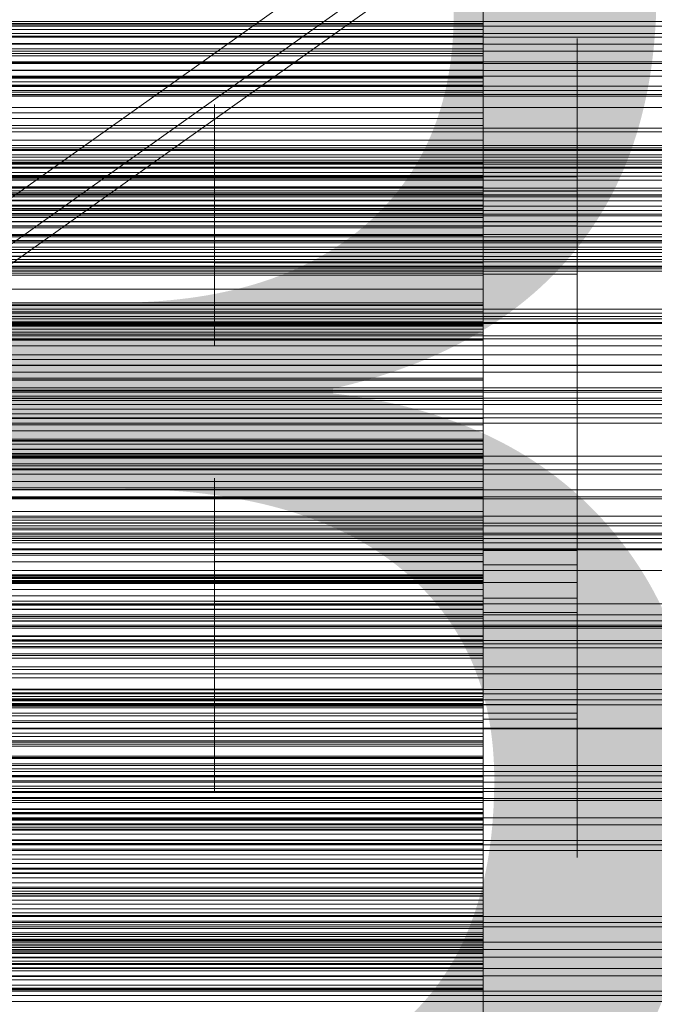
# Model space of a CAD drawing. Header units: millimetres. Extents: x -2233 to 61924, y -68080 to 6847.
# Tile 233 of 256: x 681 to 775, y -34463 to -34317. Entities that reach past the tile are written whole.
import ezdxf

# ---------------------------------------------------------------- set-up
doc = ezdxf.new("R2010")
doc.units = ezdxf.units.MM
for name, color, linetype, lineweight in [('COTAS_O', 1, 'Continuous', 0), ('COTAS_P', 1, 'Continuous', 0), ('frontal_briquetadora', 7, 'Continuous', 0), ('frontal_C03', 7, 'Continuous', 0), ('frontal_secador', 7, 'Continuous', 0), ('frontal_tolva', 7, 'Continuous', 0)]:
    doc.layers.add(name, color=color, linetype=linetype, lineweight=lineweight)
doc.dimstyles.new('R19_100', dxfattribs={"dimtxt": 250, "dimasz": 150, "dimexe": 150, "dimexo": 80, "dimgap": 100, "dimtad": 1, "dimtih": 1, "dimtoh": 1, "dimdsep": 46, "dimcen": 0.09, "dimadec": 0, "dimazin": 0, "dimtfac": 1, "dimtdec": 4, "dimtofl": 0, "dimtmove": 0, "dimatfit": 3, "dimfxl": 1, "dimtolj": 1, "dimtzin": 0, "dimarcsym": 0})

# ---------------------------------------------------------------- blocks, each defined once
blk = doc.blocks.new('DIM_R27_48')
at = {"layer": 'COTAS_P'}
for p, q in [((-1750, -34600), (-1600, -34555)), ((2600, -34600), (2450, -34555)), ((-1750, -35500), (-1750, -34600)), ((-1750, -34600), (2600, -34600)), ((-1750, -34600), (-1600, -34645)), ((2600, -34600), (2450, -34645)), ((2600, -35500), (2600, -34600))]:
    blk.add_line(p, q, dxfattribs=at)
blk.add_text('4350 P', height=250, dxfattribs=at).set_placement((425, -34500))
blk = doc.blocks.new('DIM_R27_50')
at = {"layer": 'COTAS_P'}
for p, q in [((1705.78, -34504.95), (1551.9, -34475.9)), ((-194.22, -34704.95), (1705.78, -34504.95)), ((1705.78, -34504.95), (1561.32, -34565.4)), ((1800, -35400), (1705.78, -34504.95)), ((-194.22, -34704.95), (-49.75, -34644.49)), ((-100, -35600), (-194.22, -34704.95)), ((-194.22, -34704.95), (-40.33, -34734))]:
    blk.add_line(p, q, dxfattribs=at)
blk.add_text('1910.5 P', height=250, rotation=6.009, dxfattribs=at).set_placement((745.32, -34505.49))
blk = doc.blocks.new('DIM_R27_52')
at = {"layer": 'COTAS_O'}
for p, q in [((-1725, -33700), (-1575, -33655)), ((1725, -33700), (1575, -33655)), ((-1725, -34400), (-1725, -33700)), ((-1725, -33700), (1725, -33700)), ((-1725, -33700), (-1575, -33745)), ((1725, -33700), (1575, -33745)), ((1725, -34400), (1725, -33700))]:
    blk.add_line(p, q, dxfattribs=at)
blk.add_text('3450 O', height=250, dxfattribs=at).set_placement((0, -33600))
blk = doc.blocks.new('DIM_R27_56')
at = {"layer": 'COTAS_O'}
for p, q in [((-650, -34200), (-500, -34155)), ((650, -34200), (500, -34155)), ((-650, -34900), (-650, -34200)), ((-650, -34200), (650, -34200)), ((-650, -34200), (-500, -34245)), ((650, -34200), (500, -34245)), ((650, -34900), (650, -34200))]:
    blk.add_line(p, q, dxfattribs=at)
blk.add_text('1300 O', height=250, dxfattribs=at).set_placement((0, -34100))

msp = doc.modelspace()

# ---------------------------------------------------------------- linework, layer by layer
at = {"layer": 'frontal_briquetadora'}
for p, q in [((750, -34298.812), (750, -34316.9)), ((750, -34307.771), (750, -34317.573)), ((750, -34325.125), (750, -34307.847)), ((750, -34322.166), (750, -34307.991)), ((750, -34325.382), (750, -34308.015)), ((750, -34310.522), (750, -34320.336)), ((750, -34311.057), (750, -34318.233)), ((750, -34312.312), (750, -34329.168)), ((750, -34312.503), (750, -34329.446)), ((750, -34312.729), (750, -34326.728)), ((750, -34313.283), (750, -34320.453)), ((750, -34317.381), (750, -34313.327)), ((750, -34329.883), (750, -34316.01)), ((550, -34317.381), (750, -34317.381)), ((750, -34317.573), (550, -34317.573)), ((750, -34316.687), (750, -34333.081)), ((750, -34316.9), (750, -34333.379)), ((750, -34331.49), (750, -34317.381)), ((750, -34317.573), (750, -34319.223)), ((550, -34318.233), (750, -34318.233)), ((750, -34319.223), (550, -34319.223)), ((750, -34318.233), (750, -34325.389)), ((750, -34319.223), (750, -34321.115)), ((750, -34320.336), (550, -34320.336)), ((550, -34320.453), (750, -34320.453)), ((750, -34323.398), (750, -34319.588)), ((750, -34319.588), (750, -34320.069)), ((750, -34320.069), (750, -34324.745)), ((750, -34320.336), (750, -34321.843)), ((750, -34320.453), (750, -34327.603)), ((764, -34323.398), (764, -34319.588)), ((764, -34319.588), (764, -34320.069)), ((764, -34320.069), (764, -34324.745)), ((750, -34321.115), (550, -34321.115)), ((750, -34321.843), (550, -34321.843)), ((550, -34322.166), (750, -34322.166)), ((750, -34321.115), (750, -34323.219)), ((750, -34321.843), (750, -34323.176)), ((750, -34336.269), (750, -34322.166)), ((750, -34323.176), (550, -34323.176)), ((750, -34323.219), (550, -34323.219)), ((750, -34323.176), (750, -34324.327)), ((750, -34323.219), (750, -34325.517)), ((750, -34330.745), (750, -34323.398)), ((764, -34330.745), (764, -34323.398)), ((750, -34324.327), (550, -34324.327)), ((750, -34324.327), (750, -34325.282)), ((750, -34324.745), (750, -34332.69)), ((750, -34340.477), (750, -34325.125)), ((764, -34324.745), (764, -34332.69)), ((750, -34325.282), (550, -34325.282)), ((550, -34325.389), (750, -34325.389)), ((750, -34325.517), (550, -34325.517)), ((750, -34326.024), (550, -34326.024)), ((750, -34326.524), (550, -34326.524)), ((750, -34325.282), (750, -34326.024)), ((750, -34340.813), (750, -34325.382)), ((750, -34325.389), (750, -34332.522)), ((750, -34325.517), (750, -34327.995)), ((750, -34326.024), (750, -34326.524)), ((750, -34330.3), (750, -34326.052)), ((750, -34326.524), (750, -34336.266)), ((764, -34330.3), (764, -34326.052)), ((550, -34326.728), (750, -34326.728)), ((550, -34327.603), (750, -34327.603)), ((750, -34327.995), (550, -34327.995)), ((750, -34326.728), (750, -34339.979)), ((750, -34327.603), (750, -34334.728)), ((750, -34327.995), (750, -34330.645)), ((710, -34331.513), (710, -34329.435)), ((710, -34329.435), (710, -34329.697)), ((750, -34331.108), (750, -34328.943)), ((750, -34328.943), (750, -34329.216)), ((750, -34329.168), (750, -34343.943)), ((750, -34329.216), (750, -34331.872)), ((750, -34331.513), (750, -34329.435)), ((750, -34329.435), (750, -34329.697)), ((750, -34329.446), (750, -34344.296)), ((550, -34329.883), (750, -34329.883)), ((750, -34330.645), (550, -34330.645)), ((710, -34329.697), (710, -34332.247)), ((750, -34329.697), (750, -34332.247)), ((750, -34342.887), (750, -34329.883)), ((750, -34337.955), (750, -34330.3)), ((750, -34330.645), (750, -34340.399)), ((750, -34340.172), (750, -34330.745)), ((764, -34337.955), (764, -34330.3)), ((764, -34340.172), (764, -34330.745)), ((550, -34331.49), (750, -34331.49)), ((550, -34332.522), (750, -34332.522)), ((710, -34335.52), (710, -34331.513)), ((710, -34332.247), (710, -34336.581)), ((750, -34335.281), (750, -34331.108)), ((750, -34345.662), (750, -34331.49)), ((750, -34335.52), (750, -34331.513)), ((750, -34331.872), (750, -34336.387)), ((750, -34335.722), (750, -34331.911)), ((750, -34331.911), (750, -34332.392)), ((750, -34332.247), (750, -34336.581)), ((750, -34332.392), (750, -34337.068)), ((750, -34332.522), (750, -34346.226)), ((764, -34335.722), (764, -34331.911)), ((764, -34331.911), (764, -34332.392)), ((764, -34332.392), (764, -34337.068)), ((750, -34332.69), (750, -34342.331)), ((750, -34333.081), (750, -34347.243)), ((750, -34333.379), (750, -34347.613)), ((764, -34332.69), (764, -34342.331)), ((550, -34334.728), (750, -34334.728)), ((750, -34334.728), (750, -34341.827)), ((750, -34340.638), (750, -34335.281)), ((750, -34337.727), (750, -34335.313)), ((750, -34336.266), (550, -34336.266)), ((710, -34340.662), (710, -34335.52)), ((710, -34338.118), (710, -34335.801)), ((710, -34336.581), (710, -34341.84)), ((750, -34340.662), (750, -34335.52)), ((750, -34343.068), (750, -34335.722)), ((750, -34338.118), (750, -34335.801)), ((750, -34336.266), (750, -34338.137)), ((750, -34349.756), (750, -34336.269)), ((750, -34336.387), (750, -34341.864)), ((750, -34336.581), (750, -34341.84)), ((764, -34343.068), (764, -34335.722)), ((750, -34338.137), (550, -34338.137)), ((710, -34342.293), (710, -34338.118)), ((750, -34337.068), (750, -34345.013)), ((750, -34342.076), (750, -34337.727)), ((750, -34347.5), (750, -34337.955)), ((750, -34342.293), (750, -34338.118)), ((750, -34338.137), (750, -34340.247)), ((764, -34337.068), (764, -34345.013)), ((764, -34347.5), (764, -34337.955)), ((520, -34340.638), (750, -34340.638)), ((550, -34339.979), (750, -34339.979)), ((750, -34340.247), (550, -34340.247)), ((750, -34340.399), (550, -34340.399)), ((750, -34340.662), (710, -34340.662)), ((710, -34345.921), (710, -34340.662)), ((750, -34339.979), (750, -34351.973)), ((764, -34340.172), (750, -34340.172)), ((750, -34349.812), (750, -34340.172)), ((750, -34340.247), (750, -34342.568)), ((750, -34340.399), (750, -34341.664)), ((750, -34353.313), (750, -34340.477)), ((750, -34346.115), (750, -34340.638)), ((750, -34345.921), (750, -34340.662)), ((750, -34353.714), (750, -34340.813)), ((750, -34343.431), (750, -34341.266)), ((750, -34341.266), (750, -34341.539)), ((764, -34349.812), (764, -34340.172)), ((520, -34341.864), (750, -34341.864)), ((750, -34341.664), (550, -34341.664)), ((550, -34341.827), (750, -34341.827)), ((750, -34342.568), (550, -34342.568)), ((750, -34342.757), (550, -34342.757)), ((710, -34343.836), (710, -34341.758)), ((710, -34341.758), (710, -34342.02)), ((750, -34341.84), (710, -34341.84)), ((710, -34341.84), (710, -34346.982)), ((710, -34342.02), (710, -34344.571)), ((710, -34347.5), (710, -34342.293)), ((750, -34341.539), (750, -34344.196)), ((750, -34341.664), (750, -34342.757)), ((750, -34343.836), (750, -34341.758)), ((750, -34341.758), (750, -34342.02)), ((750, -34341.827), (750, -34348.895)), ((750, -34341.84), (750, -34346.982)), ((750, -34341.864), (750, -34347.221)), ((750, -34342.02), (750, -34344.571)), ((750, -34347.5), (750, -34342.076)), ((750, -34347.5), (750, -34342.293)), ((764, -34342.331), (750, -34342.331)), ((750, -34342.331), (750, -34351.758)), ((750, -34342.568), (750, -34345.081)), ((750, -34342.757), (750, -34343.667)), ((764, -34342.331), (764, -34351.758)), ((550, -34342.887), (750, -34342.887)), ((750, -34343.667), (550, -34343.667)), ((710, -34347.843), (710, -34343.836)), ((750, -34354.521), (750, -34342.887)), ((750, -34352.495), (750, -34343.068)), ((750, -34347.605), (750, -34343.431)), ((750, -34343.667), (750, -34344.384)), ((750, -34347.843), (750, -34343.836)), ((750, -34343.943), (750, -34356.068)), ((750, -34344.196), (750, -34348.71)), ((764, -34352.495), (764, -34343.068)), ((750, -34344.384), (550, -34344.384)), ((750, -34344.888), (550, -34344.888)), ((750, -34345.081), (550, -34345.081)), ((750, -34345.152), (550, -34345.152)), ((550, -34345.662), (750, -34345.662)), ((710, -34344.571), (710, -34348.904)), ((750, -34344.296), (750, -34356.484)), ((750, -34344.384), (750, -34344.888)), ((750, -34344.571), (750, -34348.904)), ((750, -34344.888), (750, -34345.152)), ((750, -34345.013), (750, -34354.654)), ((750, -34345.081), (750, -34347.772)), ((750, -34345.152), (750, -34354.812)), ((750, -34359.353), (750, -34345.662)), ((764, -34345.013), (764, -34354.654)), ((550, -34346.226), (750, -34346.226)), ((710, -34350.255), (710, -34345.921)), ((710, -34346.982), (710, -34350.989)), ((750, -34350.255), (750, -34345.921)), ((750, -34350.63), (750, -34346.115)), ((750, -34346.226), (750, -34358.933)), ((750, -34346.982), (750, -34350.989)), ((750, -34347.221), (750, -34351.395)), ((520, -34347.5), (750, -34347.5)), ((750, -34347.772), (550, -34347.772)), ((750, -34347.5), (710, -34347.5)), ((710, -34347.5), (710, -34352.707)), ((710, -34352.985), (710, -34347.843)), ((750, -34347.243), (750, -34358.629)), ((750, -34347.5), (750, -34352.924)), ((764, -34347.5), (750, -34347.5)), ((750, -34347.5), (750, -34352.707)), ((750, -34347.5), (750, -34357.045)), ((750, -34352.961), (750, -34347.605)), ((750, -34347.613), (750, -34359.057)), ((750, -34347.772), (750, -34350.633)), ((750, -34352.985), (750, -34347.843)), ((764, -34347.5), (764, -34357.045)), ((550, -34348.895), (750, -34348.895)), ((550, -34349.756), (750, -34349.756)), ((710, -34348.904), (710, -34354.163)), ((750, -34348.71), (750, -34354.188)), ((750, -34348.895), (750, -34362.398)), ((750, -34348.904), (750, -34354.163)), ((750, -34362.109), (750, -34349.756)), ((750, -34357.758), (750, -34349.812)), ((764, -34357.758), (764, -34349.812)), ((750, -34350.633), (550, -34350.633)), ((710, -34352.805), (710, -34350.255)), ((710, -34350.989), (710, -34353.067)), ((750, -34352.805), (750, -34350.255)), ((750, -34353.287), (750, -34350.63)), ((750, -34350.633), (750, -34360.305)), ((750, -34350.989), (750, -34353.067)), ((750, -34351.395), (750, -34353.559)), ((520, -34352.961), (750, -34352.961)), ((550, -34351.973), (750, -34351.973)), ((710, -34352.707), (710, -34356.882)), ((710, -34353.067), (710, -34352.805)), ((750, -34352.985), (710, -34352.985)), ((710, -34358.244), (710, -34352.985)), ((750, -34351.758), (750, -34359.104)), ((750, -34351.973), (750, -34362.248)), ((764, -34352.495), (750, -34352.495)), ((750, -34362.136), (750, -34352.495)), ((750, -34352.707), (750, -34356.882)), ((750, -34353.067), (750, -34352.805)), ((750, -34352.924), (750, -34357.273)), ((750, -34358.439), (750, -34352.961)), ((750, -34358.244), (750, -34352.985)), ((764, -34351.758), (764, -34359.104)), ((764, -34362.136), (764, -34352.495)), ((520, -34354.188), (750, -34354.188)), ((550, -34354.521), (750, -34354.521)), ((750, -34354.163), (710, -34354.163)), ((710, -34354.163), (710, -34359.305)), ((750, -34353.559), (750, -34353.287)), ((750, -34363.139), (750, -34353.313)), ((750, -34363.591), (750, -34353.714)), ((750, -34354.163), (750, -34359.305)), ((750, -34354.188), (750, -34359.544)), ((750, -34364.34), (750, -34354.521)), ((750, -34354.812), (550, -34354.812)), ((764, -34354.654), (750, -34354.654)), ((750, -34354.654), (750, -34364.081)), ((750, -34354.812), (750, -34356.898)), ((764, -34354.654), (764, -34364.081)), ((750, -34356.898), (550, -34356.898)), ((710, -34356.882), (710, -34359.199)), ((750, -34356.068), (750, -34365.078)), ((750, -34356.484), (750, -34365.54)), ((750, -34356.882), (750, -34359.199)), ((750, -34356.898), (750, -34359.222)), ((750, -34357.045), (750, -34364.7)), ((750, -34357.273), (750, -34359.687)), ((764, -34357.045), (764, -34364.7)), ((550, -34358.933), (750, -34358.933)), ((710, -34362.578), (710, -34358.244)), ((750, -34362.433), (750, -34357.758)), ((750, -34362.578), (750, -34358.244)), ((750, -34362.953), (750, -34358.439)), ((750, -34358.629), (750, -34366.801)), ((750, -34358.933), (750, -34370.153)), ((764, -34362.433), (764, -34357.758)), ((750, -34359.222), (550, -34359.222)), ((550, -34359.353), (750, -34359.353)), ((750, -34360.305), (550, -34360.305)), ((710, -34359.305), (710, -34363.312)), ((750, -34359.057), (750, -34367.271)), ((750, -34359.104), (750, -34362.914)), ((750, -34359.222), (750, -34361.754)), ((750, -34359.305), (750, -34363.312)), ((750, -34372.036), (750, -34359.353)), ((750, -34359.544), (750, -34363.718)), ((750, -34360.305), (750, -34361.325)), ((764, -34359.104), (764, -34362.914)), ((750, -34361.325), (550, -34361.325)), ((750, -34361.754), (550, -34361.754)), ((750, -34361.325), (750, -34362.174)), ((750, -34361.754), (750, -34364.475)), ((550, -34362.109), (750, -34362.109)), ((750, -34362.174), (550, -34362.174)), ((550, -34362.248), (750, -34362.248)), ((550, -34362.398), (750, -34362.398)), ((750, -34362.843), (550, -34362.843)), ((750, -34363.318), (550, -34363.318)), ((710, -34365.128), (710, -34362.578)), ((710, -34363.312), (710, -34365.39)), ((750, -34372.854), (750, -34362.109)), ((750, -34370.081), (750, -34362.136)), ((750, -34362.174), (750, -34362.843)), ((750, -34362.248), (750, -34370.411)), ((750, -34362.398), (750, -34374.777)), ((750, -34362.914), (750, -34362.433)), ((750, -34365.128), (750, -34362.578)), ((750, -34362.843), (750, -34363.318)), ((750, -34365.61), (750, -34362.953)), ((750, -34369.578), (750, -34363.139)), ((750, -34363.312), (750, -34365.39)), ((750, -34363.318), (750, -34363.583)), ((764, -34370.081), (764, -34362.136)), ((764, -34362.914), (764, -34362.433)), ((750, -34363.583), (550, -34363.583)), ((750, -34363.611), (550, -34363.611)), ((550, -34364.34), (750, -34364.34)), ((750, -34364.475), (550, -34364.475)), ((750, -34363.583), (750, -34363.611)), ((750, -34370.063), (750, -34363.591)), ((750, -34363.611), (750, -34373.165)), ((750, -34363.718), (750, -34365.883)), ((750, -34364.081), (750, -34371.427)), ((750, -34371.965), (750, -34364.34)), ((750, -34364.475), (750, -34367.374)), ((750, -34364.7), (750, -34368.948)), ((764, -34364.081), (764, -34371.427)), ((764, -34364.7), (764, -34368.948)), ((710, -34365.39), (710, -34365.128)), ((750, -34365.078), (750, -34370.627)), ((750, -34365.39), (750, -34365.128)), ((750, -34365.54), (750, -34371.117)), ((750, -34365.883), (750, -34365.61)), ((750, -34367.374), (550, -34367.374)), ((750, -34366.801), (750, -34371.445)), ((750, -34367.271), (750, -34371.939)), ((750, -34367.374), (750, -34370.439)), ((550, -34370.153), (750, -34370.153)), ((550, -34370.411), (750, -34370.411)), ((750, -34370.439), (550, -34370.439)), ((750, -34372.383), (750, -34369.578)), ((750, -34372.882), (750, -34370.063)), ((750, -34374.757), (750, -34370.081)), ((750, -34370.153), (750, -34379.456)), ((750, -34370.411), (750, -34376.147)), ((750, -34370.439), (750, -34380.005)), ((750, -34370.627), (750, -34372.5)), ((764, -34374.757), (764, -34370.081)), ((550, -34371.965), (750, -34371.965)), ((550, -34372.036), (750, -34372.036)), ((750, -34371.117), (750, -34373)), ((750, -34371.427), (750, -34375.237)), ((750, -34371.445), (750, -34372.383)), ((750, -34371.939), (750, -34372.882)), ((750, -34377.104), (750, -34371.965)), ((750, -34383.225), (750, -34372.036)), ((764, -34371.427), (764, -34375.237)), ((550, -34372.854), (750, -34372.854)), ((750, -34373.165), (550, -34373.165)), ((750, -34381.578), (750, -34372.854)), ((750, -34373.165), (750, -34375.462)), ((550, -34374.777), (750, -34374.777)), ((750, -34375.237), (750, -34374.757)), ((750, -34374.777), (750, -34385.556)), ((764, -34375.237), (764, -34374.757)), ((750, -34375.462), (550, -34375.462)), ((550, -34376.147), (750, -34376.147)), ((750, -34379.012), (750, -34375.202)), ((750, -34375.202), (750, -34375.683)), ((750, -34375.462), (750, -34377.994)), ((750, -34375.683), (750, -34380.358)), ((750, -34376.147), (750, -34379.236)), ((764, -34379.012), (764, -34375.202)), ((764, -34375.202), (764, -34375.683)), ((764, -34375.683), (764, -34380.358)), ((550, -34377.104), (750, -34377.104)), ((750, -34377.994), (550, -34377.994)), ((750, -34379.559), (750, -34377.104)), ((750, -34377.994), (750, -34380.73)), ((550, -34379.236), (750, -34379.236)), ((550, -34379.456), (750, -34379.456)), ((750, -34386.358), (750, -34379.012)), ((750, -34383.373), (750, -34379.125)), ((750, -34379.236), (750, -34379.559)), ((750, -34379.456), (750, -34386.483)), ((764, -34386.358), (764, -34379.012)), ((764, -34383.373), (764, -34379.125)), ((550, -34379.559), (750, -34379.559)), ((750, -34380.005), (550, -34380.005)), ((750, -34380.73), (550, -34380.73)), ((750, -34380.778), (550, -34380.778)), ((750, -34380.005), (750, -34380.778)), ((750, -34380.358), (750, -34388.304)), ((750, -34380.73), (750, -34383.655)), ((750, -34380.778), (750, -34381.382)), ((764, -34380.358), (764, -34388.304)), ((750, -34381.382), (550, -34381.382)), ((550, -34381.578), (750, -34381.578)), ((750, -34381.806), (550, -34381.806)), ((750, -34381.857), (550, -34381.857)), ((750, -34382.04), (550, -34382.04)), ((750, -34382.066), (550, -34382.066)), ((750, -34381.382), (750, -34381.806)), ((750, -34387.945), (750, -34381.578)), ((750, -34381.806), (750, -34382.04)), ((750, -34382.066), (750, -34381.857)), ((750, -34381.857), (750, -34391.282)), ((750, -34382.04), (750, -34382.066)), ((750, -34386.127), (750, -34382.317)), ((750, -34382.317), (750, -34382.797)), ((764, -34386.127), (764, -34382.317)), ((764, -34382.317), (764, -34382.797)), ((550, -34383.225), (750, -34383.225)), ((750, -34383.655), (550, -34383.655)), ((750, -34382.797), (750, -34387.473)), ((750, -34392.488), (750, -34383.225)), ((750, -34391.028), (750, -34383.373)), ((750, -34383.655), (750, -34386.753)), ((764, -34382.797), (764, -34387.473)), ((764, -34391.028), (764, -34383.373)), ((710, -34387.127), (710, -34385.049)), ((710, -34385.049), (710, -34385.311)), ((710, -34385.311), (710, -34387.861)), ((750, -34386.721), (750, -34384.557)), ((750, -34384.557), (750, -34384.83)), ((750, -34384.83), (750, -34387.486)), ((750, -34387.127), (750, -34385.049)), ((750, -34385.049), (750, -34385.311)), ((750, -34385.311), (750, -34387.861)), ((550, -34385.556), (750, -34385.556)), ((550, -34386.483), (750, -34386.483)), ((750, -34386.753), (550, -34386.753)), ((750, -34385.556), (750, -34394.32)), ((750, -34393.473), (750, -34386.127)), ((750, -34395.786), (750, -34386.358)), ((750, -34386.483), (750, -34390.966)), ((750, -34390.895), (750, -34386.721)), ((750, -34386.753), (750, -34390.016)), ((764, -34393.473), (764, -34386.127)), ((764, -34395.786), (764, -34386.358)), ((550, -34387.945), (750, -34387.945)), ((710, -34391.134), (710, -34387.127)), ((710, -34387.861), (710, -34392.195)), ((750, -34391.134), (750, -34387.127)), ((750, -34387.473), (750, -34395.418)), ((750, -34387.486), (750, -34392.001)), ((750, -34387.861), (750, -34392.195)), ((750, -34391.711), (750, -34387.945)), ((764, -34387.473), (764, -34395.418)), ((710, -34391.192), (710, -34388.875)), ((750, -34388.304), (750, -34397.945)), ((750, -34390.801), (750, -34388.387)), ((750, -34391.192), (750, -34388.875)), ((764, -34388.304), (764, -34397.945)), ((750, -34390.016), (550, -34390.016)), ((550, -34390.966), (750, -34390.966)), ((710, -34396.276), (710, -34391.134)), ((710, -34395.367), (710, -34391.192)), ((750, -34390.016), (750, -34399.452)), ((750, -34395.15), (750, -34390.801)), ((750, -34396.252), (750, -34390.895)), ((750, -34390.966), (750, -34392.731)), ((750, -34400.574), (750, -34391.028)), ((750, -34396.276), (750, -34391.134)), ((750, -34395.367), (750, -34391.192)), ((764, -34400.574), (764, -34391.028)), ((750, -34391.282), (550, -34391.282)), ((550, -34391.711), (750, -34391.711)), ((550, -34392.488), (750, -34392.488)), ((710, -34394.242), (710, -34392.164)), ((710, -34392.164), (710, -34392.426)), ((710, -34392.195), (710, -34397.454)), ((710, -34392.426), (710, -34394.976)), ((750, -34391.282), (750, -34393.784)), ((750, -34393.836), (750, -34391.671)), ((750, -34391.671), (750, -34391.944)), ((750, -34392.731), (750, -34391.711)), ((750, -34391.944), (750, -34394.601)), ((750, -34392.001), (750, -34397.478)), ((750, -34394.242), (750, -34392.164)), ((750, -34392.164), (750, -34392.426)), ((750, -34392.195), (750, -34397.454)), ((750, -34392.426), (750, -34394.976)), ((750, -34399.471), (750, -34392.488)), ((550, -34392.731), (750, -34392.731)), ((750, -34393.784), (550, -34393.784)), ((750, -34402.9), (750, -34393.473)), ((750, -34393.784), (750, -34396.517)), ((750, -34398.01), (750, -34393.836)), ((764, -34402.9), (764, -34393.473)), ((550, -34394.32), (750, -34394.32)), ((710, -34398.249), (710, -34394.242)), ((710, -34394.976), (710, -34399.31)), ((710, -34400.574), (710, -34395.367)), ((750, -34398.249), (750, -34394.242)), ((750, -34394.32), (750, -34400.733)), ((750, -34394.601), (750, -34399.115)), ((750, -34394.976), (750, -34399.31)), ((750, -34400.574), (750, -34395.15)), ((750, -34400.574), (750, -34395.367)), ((750, -34395.418), (750, -34405.059)), ((764, -34395.418), (764, -34405.059)), ((520, -34396.252), (750, -34396.252)), ((750, -34396.517), (550, -34396.517)), ((750, -34396.276), (710, -34396.276)), ((710, -34401.535), (710, -34396.276)), ((764, -34395.786), (750, -34395.786)), ((750, -34405.426), (750, -34395.786)), ((750, -34401.729), (750, -34396.252)), ((750, -34401.535), (750, -34396.276)), ((750, -34396.517), (750, -34399.453)), ((764, -34405.426), (764, -34395.786)), ((520, -34397.478), (750, -34397.478)), ((750, -34397.454), (710, -34397.454)), ((710, -34397.454), (710, -34402.596)), ((710, -34403.391), (710, -34398.249)), ((750, -34397.454), (750, -34402.596)), ((750, -34397.478), (750, -34402.835)), ((764, -34397.945), (750, -34397.945)), ((750, -34397.945), (750, -34407.372)), ((750, -34403.366), (750, -34398.01)), ((750, -34401.973), (750, -34398.163)), ((750, -34398.163), (750, -34398.643)), ((750, -34403.391), (750, -34398.249)), ((764, -34397.945), (764, -34407.372)), ((764, -34401.973), (764, -34398.163)), ((764, -34398.163), (764, -34398.643)), ((750, -34399.452), (550, -34399.452)), ((550, -34399.471), (750, -34399.471)), ((550, -34399.621), (750, -34399.621)), ((750, -34399.845), (550, -34399.845)), ((750, -34399.977), (550, -34399.977)), ((710, -34399.31), (710, -34404.569)), ((750, -34402.8), (750, -34398.552)), ((750, -34398.643), (750, -34403.319)), ((750, -34399.115), (750, -34404.593)), ((750, -34399.31), (750, -34404.569)), ((750, -34399.452), (750, -34399.977)), ((750, -34399.453), (750, -34402.572)), ((750, -34403.905), (750, -34399.471)), ((750, -34399.621), (750, -34400.409)), ((750, -34401.617), (750, -34399.621)), ((750, -34400.29), (750, -34399.845)), ((750, -34399.845), (750, -34409.118)), ((750, -34399.977), (750, -34400.333)), ((764, -34402.8), (764, -34398.552)), ((764, -34398.643), (764, -34403.319)), ((520, -34400.574), (750, -34400.574)), ((750, -34400.29), (550, -34400.29)), ((750, -34400.333), (550, -34400.333)), ((550, -34400.409), (750, -34400.409)), ((750, -34400.504), (550, -34400.504)), ((750, -34400.512), (550, -34400.512)), ((550, -34400.733), (750, -34400.733)), ((750, -34400.574), (710, -34400.574)), ((710, -34400.574), (710, -34405.78)), ((750, -34400.504), (750, -34400.29)), ((750, -34400.333), (750, -34400.512)), ((750, -34400.409), (750, -34403.95)), ((750, -34400.574), (750, -34405.997)), ((764, -34400.574), (750, -34400.574)), ((750, -34400.574), (750, -34405.78)), ((750, -34400.574), (750, -34410.119)), ((750, -34400.733), (750, -34404.548)), ((764, -34400.574), (764, -34410.119)), ((550, -34401.617), (750, -34401.617)), ((750, -34402.572), (550, -34402.572)), ((710, -34405.869), (710, -34401.535)), ((710, -34402.596), (710, -34406.603)), ((750, -34405.869), (750, -34401.535)), ((750, -34406.32), (750, -34401.617)), ((750, -34406.244), (750, -34401.729)), ((750, -34409.319), (750, -34401.973)), ((750, -34402.572), (750, -34405.863)), ((750, -34402.596), (750, -34406.603)), ((750, -34410.455), (750, -34402.8)), ((750, -34402.835), (750, -34407.009)), ((764, -34402.9), (750, -34402.9)), ((750, -34412.541), (750, -34402.9)), ((764, -34409.319), (764, -34401.973)), ((764, -34410.455), (764, -34402.8)), ((764, -34412.541), (764, -34402.9)), ((520, -34403.366), (750, -34403.366)), ((550, -34403.905), (750, -34403.905)), ((550, -34403.95), (750, -34403.95)), ((750, -34403.391), (710, -34403.391)), ((710, -34408.65), (710, -34403.391)), ((750, -34403.319), (750, -34411.264)), ((750, -34408.844), (750, -34403.366)), ((750, -34408.65), (750, -34403.391)), ((750, -34405.619), (750, -34403.905)), ((750, -34403.95), (750, -34410.109)), ((764, -34403.319), (764, -34411.264)), ((520, -34404.593), (750, -34404.593)), ((550, -34404.548), (750, -34404.548)), ((550, -34405.619), (750, -34405.619)), ((750, -34404.569), (710, -34404.569)), ((710, -34404.569), (710, -34409.711)), ((710, -34405.78), (710, -34409.956)), ((750, -34404.548), (750, -34405.619)), ((750, -34404.569), (750, -34409.711)), ((750, -34404.593), (750, -34409.949)), ((764, -34405.059), (750, -34405.059)), ((750, -34405.059), (750, -34414.486)), ((750, -34413.372), (750, -34405.426)), ((750, -34405.78), (750, -34409.956)), ((764, -34405.059), (764, -34414.486)), ((764, -34413.372), (764, -34405.426)), ((750, -34405.863), (550, -34405.863)), ((550, -34406.32), (750, -34406.32)), ((710, -34408.419), (710, -34405.869)), ((710, -34406.603), (710, -34408.681)), ((750, -34405.863), (750, -34409.315)), ((750, -34408.419), (750, -34405.869)), ((750, -34405.997), (750, -34410.347)), ((750, -34408.9), (750, -34406.244)), ((750, -34413.548), (750, -34406.32)), ((750, -34406.603), (750, -34408.681)), ((750, -34407.009), (750, -34409.173)), ((550, -34408.499), (750, -34408.499)), ((550, -34408.59), (750, -34408.59)), ((710, -34410.088), (710, -34408.009)), ((710, -34408.009), (710, -34408.271)), ((710, -34408.271), (710, -34410.822)), ((710, -34410.618), (710, -34408.301)), ((710, -34408.681), (710, -34408.419)), ((710, -34412.983), (710, -34408.65)), ((750, -34407.372), (750, -34414.718)), ((750, -34409.682), (750, -34407.517)), ((750, -34407.517), (750, -34407.79)), ((750, -34407.79), (750, -34410.447)), ((750, -34410.227), (750, -34407.813)), ((750, -34410.088), (750, -34408.009)), ((750, -34408.009), (750, -34408.271)), ((750, -34408.271), (750, -34410.822)), ((750, -34410.618), (750, -34408.301)), ((750, -34408.681), (750, -34408.419)), ((750, -34408.499), (750, -34411.183)), ((750, -34408.59), (750, -34408.499)), ((750, -34411.452), (750, -34408.59)), ((750, -34412.983), (750, -34408.65)), ((764, -34407.372), (764, -34414.718)), ((750, -34409.118), (550, -34409.118)), ((750, -34409.315), (550, -34409.315)), ((550, -34410.109), (750, -34410.109)), ((710, -34409.711), (710, -34413.718)), ((710, -34409.956), (710, -34412.273)), ((710, -34414.095), (710, -34410.088)), ((750, -34413.359), (750, -34408.844)), ((750, -34409.173), (750, -34408.9)), ((750, -34409.118), (750, -34411.82)), ((750, -34409.315), (750, -34418.6)), ((750, -34418.746), (750, -34409.319)), ((750, -34413.856), (750, -34409.682)), ((750, -34409.711), (750, -34413.718)), ((750, -34409.949), (750, -34414.123)), ((750, -34409.956), (750, -34412.273)), ((750, -34414.095), (750, -34410.088)), ((750, -34410.109), (750, -34418.648)), ((750, -34410.119), (750, -34417.774)), ((750, -34414.576), (750, -34410.227)), ((764, -34418.746), (764, -34409.319)), ((764, -34410.119), (764, -34417.774)), ((550, -34411.183), (750, -34411.183)), ((550, -34411.452), (750, -34411.452)), ((710, -34414.793), (710, -34410.618)), ((710, -34410.822), (710, -34415.156)), ((750, -34410.347), (750, -34412.76)), ((750, -34410.447), (750, -34414.961)), ((750, -34420), (750, -34410.455)), ((750, -34414.793), (750, -34410.618)), ((750, -34410.822), (750, -34415.156)), ((750, -34411.183), (750, -34416.538)), ((750, -34411.264), (750, -34420.905)), ((750, -34416.974), (750, -34411.452)), ((764, -34420), (764, -34410.455)), ((764, -34411.264), (764, -34420.905)), ((750, -34411.82), (550, -34411.82)), ((710, -34415.534), (710, -34412.983)), ((750, -34411.82), (750, -34414.748)), ((750, -34420.486), (750, -34412.541)), ((750, -34415.534), (750, -34412.983)), ((764, -34420.486), (764, -34412.541)), ((550, -34413.548), (750, -34413.548)), ((710, -34413.718), (710, -34415.796)), ((710, -34419.237), (710, -34414.095)), ((750, -34416.015), (750, -34413.359)), ((750, -34418.047), (750, -34413.372)), ((750, -34423.026), (750, -34413.548)), ((750, -34413.718), (750, -34415.796)), ((750, -34419.212), (750, -34413.856)), ((750, -34419.237), (750, -34414.095)), ((750, -34414.123), (750, -34416.288)), ((750, -34414.486), (750, -34421.832)), ((750, -34420), (750, -34414.576)), ((764, -34418.047), (764, -34413.372)), ((764, -34414.486), (764, -34421.832)), ((750, -34414.748), (550, -34414.748)), ((710, -34420), (710, -34414.793)), ((710, -34415.156), (710, -34420.414)), ((710, -34415.796), (710, -34415.534)), ((750, -34414.718), (750, -34418.528)), ((750, -34414.748), (750, -34417.875)), ((750, -34420), (750, -34414.793)), ((750, -34414.961), (750, -34420.439)), ((750, -34415.156), (750, -34420.414)), ((750, -34415.796), (750, -34415.534)), ((750, -34416.288), (750, -34416.015)), ((764, -34414.718), (764, -34418.528)), ((550, -34416.449), (750, -34416.449)), ((550, -34416.538), (750, -34416.538)), ((550, -34416.974), (750, -34416.974)), ((550, -34417.056), (750, -34417.056)), ((750, -34417.532), (550, -34417.532)), ((750, -34416.449), (750, -34417.056)), ((750, -34418.624), (750, -34416.449)), ((750, -34416.538), (750, -34424.359)), ((750, -34424.945), (750, -34416.974)), ((750, -34417.056), (750, -34420.421)), ((750, -34418.213), (750, -34417.532)), ((750, -34417.532), (750, -34426.632)), ((750, -34417.875), (550, -34417.875)), ((750, -34418.213), (550, -34418.213)), ((750, -34418.6), (550, -34418.6)), ((550, -34418.624), (750, -34418.624)), ((550, -34418.648), (750, -34418.648)), ((750, -34418.665), (550, -34418.665)), ((750, -34418.874), (550, -34418.874)), ((750, -34418.916), (550, -34418.916)), ((750, -34418.982), (550, -34418.982)), ((750, -34417.774), (750, -34422.022)), ((750, -34417.875), (750, -34421.182)), ((750, -34418.528), (750, -34418.047)), ((750, -34418.665), (750, -34418.213)), ((750, -34418.6), (750, -34418.874)), ((750, -34423.497), (750, -34418.624)), ((750, -34418.648), (750, -34421.417)), ((750, -34418.916), (750, -34418.665)), ((764, -34418.746), (750, -34418.746)), ((750, -34428.387), (750, -34418.746)), ((750, -34418.874), (750, -34418.982)), ((750, -34418.982), (750, -34418.916)), ((764, -34417.774), (764, -34422.022)), ((764, -34418.528), (764, -34418.047)), ((764, -34428.387), (764, -34418.746)), ((520, -34419.212), (750, -34419.212)), ((520, -34420), (750, -34420)), ((520, -34420.439), (750, -34420.439)), ((550, -34420.421), (750, -34420.421)), ((750, -34419.237), (710, -34419.237)), ((710, -34424.495), (710, -34419.237)), ((750, -34420), (710, -34420)), ((710, -34420), (710, -34425.207)), ((750, -34420.414), (710, -34420.414)), ((710, -34420.414), (710, -34425.556)), ((750, -34424.69), (750, -34419.212)), ((750, -34424.495), (750, -34419.237)), ((750, -34420), (750, -34425.424)), ((764, -34420), (750, -34420)), ((750, -34420), (750, -34425.207)), ((750, -34420), (750, -34429.545)), ((750, -34420.414), (750, -34425.556)), ((750, -34420.421), (750, -34426.416)), ((750, -34420.439), (750, -34425.795)), ((750, -34425.162), (750, -34420.486)), ((764, -34420), (764, -34429.545)), ((764, -34425.162), (764, -34420.486)), ((750, -34421.182), (550, -34421.182)), ((550, -34421.417), (750, -34421.417)), ((764, -34420.905), (750, -34420.905)), ((750, -34420.905), (750, -34430.332)), ((750, -34421.182), (750, -34424.657)), ((750, -34421.417), (750, -34424.121)), ((750, -34421.832), (750, -34425.643)), ((764, -34420.905), (764, -34430.332)), ((764, -34421.832), (764, -34425.643)), ((550, -34423.026), (750, -34423.026)), ((750, -34434.387), (750, -34423.026)), ((550, -34423.497), (750, -34423.497)), ((550, -34424.121), (750, -34424.121)), ((550, -34424.359), (750, -34424.359)), ((750, -34424.657), (550, -34424.657)), ((710, -34428.829), (710, -34424.495)), ((750, -34430.882), (750, -34423.497)), ((750, -34424.121), (750, -34426.757)), ((750, -34424.359), (750, -34434.344)), ((750, -34428.829), (750, -34424.495)), ((750, -34424.657), (750, -34428.29)), ((750, -34429.204), (750, -34424.69)), ((550, -34424.945), (750, -34424.945)), ((710, -34425.207), (710, -34429.382)), ((710, -34425.556), (710, -34429.563)), ((750, -34427.56), (750, -34424.945)), ((750, -34425.643), (750, -34425.162)), ((750, -34425.207), (750, -34429.382)), ((750, -34425.424), (750, -34429.773)), ((750, -34425.556), (750, -34429.563)), ((750, -34425.795), (750, -34429.969)), ((764, -34425.643), (764, -34425.162)), ((550, -34426.416), (750, -34426.416)), ((750, -34426.632), (550, -34426.632)), ((550, -34426.757), (750, -34426.757)), ((550, -34427.56), (750, -34427.56)), ((750, -34426.416), (750, -34434.809)), ((750, -34426.632), (750, -34429.526)), ((750, -34426.757), (750, -34429.325)), ((750, -34430.107), (750, -34427.56)), ((750, -34428.29), (550, -34428.29)), ((710, -34431.379), (710, -34428.829)), ((750, -34428.29), (750, -34437.401)), ((750, -34436.332), (750, -34428.387)), ((750, -34431.379), (750, -34428.829)), ((750, -34431.861), (750, -34429.204)), ((764, -34436.332), (764, -34428.387)), ((550, -34429.325), (750, -34429.325)), ((750, -34429.526), (550, -34429.526)), ((550, -34430.107), (750, -34430.107)), ((710, -34429.382), (710, -34431.699)), ((710, -34429.563), (710, -34431.641)), ((750, -34429.325), (750, -34431.823)), ((750, -34429.382), (750, -34431.699)), ((750, -34429.526), (750, -34432.642)), ((750, -34429.545), (750, -34437.2)), ((750, -34429.563), (750, -34431.641)), ((750, -34429.773), (750, -34432.187)), ((750, -34429.969), (750, -34432.134)), ((750, -34432.583), (750, -34430.107)), ((750, -34430.332), (750, -34437.678)), ((764, -34429.545), (764, -34437.2)), ((764, -34430.332), (764, -34437.678)), ((550, -34430.882), (750, -34430.882)), ((550, -34431.823), (750, -34431.823)), ((710, -34431.641), (710, -34431.379)), ((750, -34433.336), (750, -34430.882)), ((750, -34431.641), (750, -34431.379)), ((750, -34431.823), (750, -34434.25)), ((750, -34432.134), (750, -34431.861)), ((550, -34432.583), (750, -34432.583)), ((750, -34432.642), (550, -34432.642)), ((550, -34433.336), (750, -34433.336)), ((750, -34434.988), (750, -34432.583)), ((750, -34432.642), (750, -34435.953)), ((750, -34435.719), (750, -34433.336)), ((550, -34434.25), (750, -34434.25)), ((550, -34434.344), (750, -34434.344)), ((550, -34434.387), (750, -34434.387)), ((550, -34434.809), (750, -34434.809)), ((750, -34434.876), (550, -34434.876)), ((550, -34434.988), (750, -34434.988)), ((750, -34434.25), (750, -34436.605)), ((750, -34434.344), (750, -34446.111)), ((750, -34447.196), (750, -34434.387)), ((750, -34434.809), (750, -34445.279)), ((750, -34435.79), (750, -34434.876)), ((750, -34434.876), (750, -34443.78)), ((750, -34437.321), (750, -34434.988)), ((550, -34435.719), (750, -34435.719)), ((750, -34435.79), (550, -34435.79)), ((750, -34435.953), (550, -34435.953)), ((750, -34436.481), (550, -34436.481)), ((550, -34436.605), (750, -34436.605)), ((750, -34438.029), (750, -34435.719)), ((750, -34436.481), (750, -34435.79)), ((750, -34435.953), (750, -34439.44)), ((750, -34441.008), (750, -34436.332)), ((750, -34436.973), (750, -34436.481)), ((750, -34436.605), (750, -34438.887)), ((764, -34441.008), (764, -34436.332)), ((750, -34436.973), (550, -34436.973)), ((750, -34437.284), (550, -34437.284)), ((550, -34437.321), (750, -34437.321)), ((750, -34437.401), (550, -34437.401)), ((750, -34437.424), (550, -34437.424)), ((550, -34438.029), (750, -34438.029)), ((750, -34437.284), (750, -34436.973)), ((750, -34437.2), (750, -34441.448)), ((750, -34437.424), (750, -34437.284)), ((750, -34439.58), (750, -34437.321)), ((750, -34437.401), (750, -34437.424)), ((750, -34437.678), (750, -34441.488)), ((750, -34440.265), (750, -34438.029)), ((764, -34437.2), (764, -34441.448)), ((764, -34437.678), (764, -34441.488)), ((550, -34438.887), (750, -34438.887)), ((750, -34439.44), (550, -34439.44)), ((750, -34438.887), (750, -34441.096)), ((750, -34439.44), (750, -34443.091)), ((550, -34439.58), (750, -34439.58)), ((550, -34440.265), (750, -34440.265)), ((750, -34441.765), (750, -34439.58)), ((750, -34442.427), (750, -34440.265)), ((750, -34441.488), (750, -34441.008)), ((764, -34441.488), (764, -34441.008)), ((550, -34441.096), (750, -34441.096)), ((550, -34441.765), (750, -34441.765)), ((550, -34442.427), (750, -34442.427)), ((750, -34441.096), (750, -34443.229)), ((750, -34443.875), (750, -34441.765)), ((750, -34444.514), (750, -34442.427)), ((750, -34443.091), (550, -34443.091)), ((550, -34443.229), (750, -34443.229)), ((750, -34443.78), (550, -34443.78)), ((550, -34443.875), (750, -34443.875)), ((750, -34443.091), (750, -34446.897)), ((750, -34443.229), (750, -34445.286)), ((750, -34443.78), (750, -34446.86)), ((750, -34445.909), (750, -34443.875)), ((550, -34444.514), (750, -34444.514)), ((550, -34445.279), (750, -34445.279)), ((550, -34445.286), (750, -34445.286)), ((750, -34446.523), (750, -34444.514)), ((750, -34445.279), (750, -34457.423)), ((750, -34445.286), (750, -34447.267)), ((550, -34445.909), (750, -34445.909)), ((550, -34446.111), (750, -34446.111)), ((550, -34446.523), (750, -34446.523)), ((750, -34446.86), (550, -34446.86)), ((750, -34447.865), (750, -34445.909)), ((750, -34446.111), (750, -34459.207)), ((750, -34448.456), (750, -34446.523)), ((750, -34446.86), (750, -34450.157)), ((750, -34446.897), (550, -34446.897)), ((550, -34447.196), (750, -34447.196)), ((550, -34447.267), (750, -34447.267)), ((550, -34447.865), (750, -34447.865)), ((750, -34446.897), (750, -34455.811)), ((750, -34460.96), (750, -34447.196)), ((750, -34447.267), (750, -34449.169)), ((750, -34449.743), (750, -34447.865)), ((550, -34448.456), (750, -34448.456)), ((550, -34449.169), (750, -34449.169)), ((550, -34449.743), (750, -34449.743)), ((750, -34450.31), (750, -34448.456)), ((750, -34449.169), (750, -34450.993)), ((750, -34451.543), (750, -34449.743)), ((750, -34450.157), (550, -34450.157)), ((550, -34450.31), (750, -34450.31)), ((550, -34450.993), (750, -34450.993)), ((750, -34450.157), (750, -34453.643)), ((750, -34452.084), (750, -34450.31)), ((750, -34450.993), (750, -34452.738)), ((550, -34451.543), (750, -34451.543)), ((750, -34451.835), (550, -34451.835)), ((550, -34452.084), (750, -34452.084)), ((550, -34452.738), (750, -34452.738)), ((750, -34453.263), (750, -34451.543)), ((750, -34452.98), (750, -34451.835)), ((750, -34451.835), (750, -34460.521)), ((750, -34453.779), (750, -34452.084)), ((750, -34452.738), (750, -34454.402)), ((750, -34452.98), (550, -34452.98)), ((550, -34453.263), (750, -34453.263)), ((750, -34453.643), (550, -34453.643)), ((550, -34453.779), (750, -34453.779)), ((750, -34453.907), (550, -34453.907)), ((750, -34453.907), (750, -34452.98)), ((750, -34454.902), (750, -34453.263)), ((750, -34453.643), (750, -34457.302)), ((750, -34455.393), (750, -34453.779)), ((750, -34454.64), (750, -34453.907)), ((550, -34454.402), (750, -34454.402)), ((750, -34454.64), (550, -34454.64)), ((550, -34454.902), (750, -34454.902)), ((750, -34455.196), (550, -34455.196)), ((550, -34455.393), (750, -34455.393)), ((750, -34455.583), (550, -34455.583)), ((750, -34454.402), (750, -34461.227)), ((750, -34455.196), (750, -34454.64)), ((750, -34456.46), (750, -34454.902)), ((750, -34455.583), (750, -34455.196)), ((750, -34456.926), (750, -34455.393)), ((750, -34455.811), (750, -34455.583)), ((750, -34455.811), (550, -34455.811)), ((550, -34456.46), (750, -34456.46)), ((550, -34456.926), (750, -34456.926)), ((750, -34457.936), (750, -34456.46)), ((750, -34458.377), (750, -34456.926)), ((750, -34457.302), (550, -34457.302)), ((550, -34457.423), (750, -34457.423)), ((550, -34457.936), (750, -34457.936)), ((550, -34458.377), (750, -34458.377)), ((750, -34457.302), (750, -34461.12)), ((750, -34457.423), (750, -34470.774)), ((750, -34464.14), (750, -34457.936)), ((750, -34459.744), (750, -34458.377)), ((550, -34459.207), (750, -34459.207)), ((550, -34459.744), (750, -34459.744)), ((750, -34459.207), (750, -34473.128)), ((750, -34461.029), (750, -34459.744)), ((750, -34460.521), (550, -34460.521)), ((550, -34460.96), (750, -34460.96)), ((550, -34461.029), (750, -34461.029)), ((750, -34461.12), (550, -34461.12)), ((550, -34461.227), (750, -34461.227)), ((750, -34460.521), (750, -34463.78)), ((750, -34475.151), (750, -34460.96)), ((750, -34466.598), (750, -34461.029)), ((750, -34461.12), (750, -34465.089)), ((750, -34461.227), (750, -34470.352))]:
    msp.add_line(p, q, dxfattribs=at)
at = {"layer": 'frontal_C03'}
for p, q in [((1250, -34317.085), (-1250, -34317.085)), ((-1250, -34317.75), (1250, -34317.75)), ((1250, -34319.392), (-1250, -34319.392)), ((-1250, -34320.45), (1250, -34320.45)), ((-1250, -34321.469), (1250, -34321.469)), ((-1250, -34323.066), (1250, -34323.066)), ((1250, -34323.302), (-1250, -34323.302)), ((1250, -34324.359), (-1250, -34324.359)), ((1250, -34326.667), (-1250, -34326.667)), ((1250, -34327.32), (-1250, -34327.32)), ((-1250, -34327.913), (1250, -34327.913)), ((1250, -34328.201), (-1250, -34328.201)), ((-1250, -34329.869), (1250, -34329.869)), ((-1268, -34335.887), (1268, -34335.887)), ((-1268, -34336.111), (1268, -34336.111)), ((-1268, -34336.275), (1268, -34336.275)), ((-1268, -34336.933), (1268, -34336.933)), ((-1250, -34335.513), (1250, -34335.513)), ((-1268, -34337.25), (1268, -34337.25)), ((-1268, -34338.296), (1268, -34338.296)), ((1250, -34337.695), (-1250, -34337.695)), ((1250, -34338.008), (-1250, -34338.008)), ((-1268, -34338.746), (1268, -34338.746)), ((1250, -34338.889), (-1250, -34338.889)), ((1250, -34339.543), (-1250, -34339.543)), ((-1268, -34340.109), (1268, -34340.109)), ((-1268, -34340.659), (1268, -34340.659)), ((-1268, -34342.246), (1268, -34342.246)), ((1250, -34341.85), (-1250, -34341.85)), ((1530, -34343.773), (-1530, -34343.773)), ((1268, -34342.86), (-1268, -34342.86)), ((-1250, -34342.907), (1250, -34342.907)), ((-1250, -34343.752), (1250, -34343.752)), ((-1268, -34344.563), (1268, -34344.563)), ((-1268, -34345.199), (1268, -34345.199)), ((-1268, -34346.902), (1268, -34346.902)), ((1250, -34345.759), (-1250, -34345.759)), ((-1250, -34346.01), (1250, -34346.01)), ((1250, -34346.817), (-1250, -34346.817)), ((-1268, -34347.516), (1268, -34347.516)), ((1530, -34348.773), (-1530, -34348.773)), ((-1268, -34349.103), (1268, -34349.103)), ((-1268, -34349.653), (1268, -34349.653)), ((1250, -34349.124), (-1250, -34349.124)), ((1250, -34349.778), (-1250, -34349.778)), ((-1268, -34351.016), (1268, -34351.016)), ((-1268, -34351.466), (1268, -34351.466)), ((1250, -34350.659), (-1250, -34350.659)), ((-1268, -34352.512), (1268, -34352.512)), ((-1268, -34352.829), (1268, -34352.829)), ((-1250, -34352.067), (1250, -34352.067)), ((-1268, -34353.487), (1268, -34353.487)), ((-1268, -34353.651), (1268, -34353.651)), ((-1268, -34353.875), (1268, -34353.875)), ((-1250, -34354.249), (1250, -34354.249)), ((-1250, -34359.893), (1250, -34359.893)), ((1250, -34360.465), (-1250, -34360.465)), ((1250, -34361.347), (-1250, -34361.347)), ((-1250, -34361.849), (1250, -34361.849)), ((1250, -34362), (-1250, -34362)), ((1250, -34364.308), (-1250, -34364.308)), ((-1250, -34365.365), (1250, -34365.365)), ((-1250, -34366.696), (1250, -34366.696)), ((1250, -34368.217), (-1250, -34368.217)), ((-1250, -34368.293), (1250, -34368.293)), ((1250, -34369.274), (-1250, -34369.274)), ((1250, -34371.582), (-1250, -34371.582)), ((-1250, -34372.012), (1250, -34372.012)), ((1250, -34372.235), (-1250, -34372.235)), ((1250, -34373.117), (-1250, -34373.117)), ((-1250, -34373.141), (1250, -34373.141)), ((-1250, -34375.479), (1250, -34375.479)), ((-1250, -34376.064), (1250, -34376.064)), ((-1250, -34376.861), (1250, -34376.861)), ((1250, -34382.923), (-1250, -34382.923)), ((1250, -34383.804), (-1250, -34383.804)), ((1250, -34384.458), (-1250, -34384.458)), ((1250, -34386.765), (-1250, -34386.765)), ((-1250, -34387.823), (1250, -34387.823)), ((1250, -34390.675), (-1250, -34390.675)), ((1250, -34391.732), (-1250, -34391.732)), ((1250, -34394.039), (-1250, -34394.039)), ((1250, -34394.693), (-1250, -34394.693)), ((1250, -34395.574), (-1250, -34395.574)), ((-1500, -34395.695), (1500, -34395.695)), ((1530, -34398.773), (-1530, -34398.773)), ((1530, -34403.773), (-1530, -34403.773)), ((1250, -34405.381), (-1250, -34405.381)), ((1500, -34407.104), (-1500, -34407.104)), ((1250, -34406.262), (-1250, -34406.262)), ((1250, -34406.915), (-1250, -34406.915)), ((1500, -34407.389), (-1500, -34407.389)), ((1250, -34409.223), (-1250, -34409.223)), ((-1250, -34410.28), (1250, -34410.28)), ((1250, -34413.132), (-1250, -34413.132)), ((1250, -34414.19), (-1250, -34414.19)), ((1250, -34416.497), (-1250, -34416.497)), ((1250, -34417.151), (-1250, -34417.151)), ((-1500, -34418.797), (1500, -34418.797)), ((1250, -34418.032), (-1250, -34418.032)), ((-1500, -34422.245), (1500, -34422.245)), ((1250, -34427.838), (-1250, -34427.838)), ((1250, -34428.72), (-1250, -34428.72)), ((1250, -34429.373), (-1250, -34429.373)), ((1500, -34431.228), (-1500, -34431.228)), ((1250, -34431.68), (-1250, -34431.68)), ((-1250, -34432.738), (1250, -34432.738)), ((1250, -34435.59), (-1250, -34435.59)), ((1250, -34436.647), (-1250, -34436.647)), ((1250, -34438.955), (-1250, -34438.955)), ((1250, -34439.608), (-1250, -34439.608)), ((1250, -34440.49), (-1250, -34440.49)), ((1250, -34450.296), (-1250, -34450.296)), ((1250, -34451.177), (-1250, -34451.177)), ((1250, -34451.831), (-1250, -34451.831)), ((1250, -34454.138), (-1250, -34454.138)), ((-1250, -34455.195), (1250, -34455.195)), ((1500, -34456.351), (-1500, -34456.351)), ((1250, -34458.048), (-1250, -34458.048)), ((1250, -34459.105), (-1250, -34459.105)), ((1250, -34461.412), (-1250, -34461.412)), ((1250, -34462.066), (-1250, -34462.066)), ((1250, -34462.947), (-1250, -34462.947))]:
    msp.add_line(p, q, dxfattribs=at)
at = {"layer": 'frontal_secador'}
for p, q in [((1360, -34318.859), (-1360, -34318.859)), ((1360, -34325.216), (-1360, -34325.216)), ((1360, -34333.5), (-1360, -34333.5)), ((1250, -34332.924), (-1250, -34332.924)), ((1360, -34343.147), (-1360, -34343.147)), ((-1360, -34353.5), (1360, -34353.5)), ((-1250, -34353.5), (1250, -34353.5)), ((1360, -34363.853), (-1360, -34363.853)), ((1360, -34373.5), (-1360, -34373.5)), ((1250, -34374.076), (-1250, -34374.076)), ((1360, -34381.784), (-1360, -34381.784)), ((1360, -34388.141), (-1360, -34388.141)), ((1360, -34392.137), (-1360, -34392.137)), ((1360, -34393.5), (-1360, -34393.5)), ((1250, -34393.25), (-1250, -34393.25)), ((1250, -34409.715), (-1250, -34409.715)), ((1250, -34422.349), (-1250, -34422.349)), ((1250, -34430.291), (-1250, -34430.291)), ((1250, -34433), (-1250, -34433))]:
    msp.add_line(p, q, dxfattribs=at)
at = {"layer": 'frontal_tolva'}
for p, q in [((1725, -33600), (600, -34400)), ((600, -34406.849), (1725, -33606.849)), ((604.636, -34406.52), (1729.636, -33606.52)), ((-1821.5, -34350), (1821.5, -34350)), ((-1821.5, -34361), (1821.5, -34361))]:
    msp.add_line(p, q, dxfattribs=at)

# ---------------------------------------------------------------- dimensions: what is measured, and where the dimension line sits
at = {"layer": 'COTAS_O'}
for p1, p2, picture, middle in [((-1725, -34400), (1725, -34400), 'DIM_R27_52', (0, -33700)), ((-650, -34900), (650, -34900), 'DIM_R27_56', (0, -34200))]:
    dim = msp.add_aligned_dim(p1=p1, p2=p2, distance=700, text='<> O', dimstyle='R19_100', dxfattribs=at)
    dim.commit()
    dim.dimension.update_dxf_attribs({"geometry": picture, "text_midpoint": middle})
at = {"layer": 'COTAS_P'}
for p1, p2, picture, middle in [((-100, -35600), (1800, -35400), 'DIM_R27_50', (755.784, -34604.945)), ((-1750, -35500), (2600, -35500), 'DIM_R27_48', (425, -34600))]:
    dim = msp.add_aligned_dim(p1=p1, p2=p2, distance=900, text='<> P', dimstyle='R19_100', dxfattribs=at)
    dim.commit()
    dim.dimension.update_dxf_attribs({"geometry": picture, "text_midpoint": middle})

doc.saveas('drawing.dxf')
